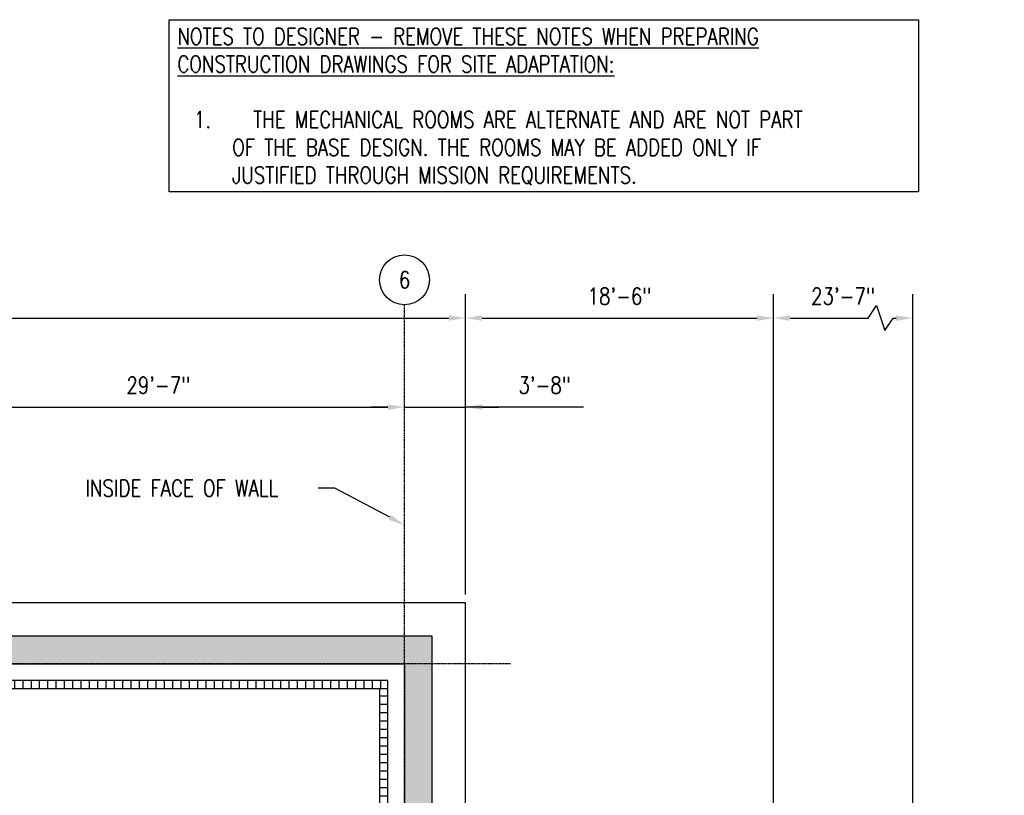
# Model space of a CAD drawing. Header units: inches. Extents: x -304 to 19841, y 463 to 1957.
# Tile 60 of 60: x 1876 to 2586, y 1398 to 1957. Entities that reach past the tile are written whole.
import ezdxf
from ezdxf import colors
from ezdxf.entities.mleader import LeaderData, LeaderLine
from ezdxf.math import Vec2, Vec3

# ---------------------------------------------------------------- set-up
doc = ezdxf.new("R2010")
doc.units = ezdxf.units.IN
doc.header["$MEASUREMENT"] = 0
doc.linetypes.add('CENTER2', pattern=[1.125, 0.75, -0.125, 0.125, -0.125])
doc.linetypes.add('Grid Line 1_2_', pattern=[0.875, 0.5, -0.125, 0.125, -0.125])
for name, color, linetype in [('A-FLOR', 173, 'Continuous'), ('A-WALL', 4, 'Continuous'), ('A-WALL-PATT', 8, 'Continuous'), ('S-ANNO-DIMS', 1, 'Continuous'), ('S-ANNO-NOTE', 2, 'Continuous'), ('S-GRID', 1, 'CENTER2'), ('S-GRID-IDEN', 1, 'Continuous')]:
    doc.layers.add(name, color=color, linetype=linetype)
doc.styles.add('Annotative', font='romans.shx', dxfattribs={"width": 0.8, "height": 0.125})
doc.dimstyles.new('Annotative', dxfattribs={"dimscale": 0, "dimtxt": 0.125, "dimasz": 0.125, "dimexe": 0.18, "dimexo": 0.0625, "dimgap": 0.09, "dimtad": 1, "dimdec": 3, "dimzin": 3, "dimdsep": 46, "dimlunit": 4, "dimtxsty": 'Annotative', "dimcen": 0.09, "dimclrt": 2, "dimazin": 2, "dimtfac": 1, "dimtdec": 3, "dimtmove": 1, "dimatfit": 0, "dimfxl": 1, "dimtfill": 1, "dimfrac": 2, "dimtolj": 1, "dimtzin": 0, "dimarcsym": 0})

# ---------------------------------------------------------------- blocks, each defined once
blk = doc.blocks.new('Grid - Circle 3_8_-570341-00_SP_Foundation Plan-TO FDN_DOC')
at = {"layer": 'S-GRID-IDEN'}
blk.add_circle((0, 0), 0.1875, dxfattribs=at)
blk = doc.blocks.new('*D13')
at = {"layer": 'Defpoints', "color": 0, "transparency": 16777216}
for p in [(2153.08, 1678.2), (1798.08, 1537.21), (2153.08, 1537.21)]:
    blk.add_point(p, dxfattribs=at)
at = {"layer": 'S-ANNO-DIMS', "color": 0, "lineweight": -2, "transparency": 16777216}
blk.add_line((1810.08, 1678.2), (2141.08, 1678.2), dxfattribs=at)
at = {"layer": 'S-ANNO-DIMS', "color": 0, "transparency": 16777216}
for points in [[(1810.08, 1680.2), (1810.08, 1676.2), (1798.08, 1678.2)], [(2141.08, 1680.2), (2141.08, 1676.2), (2153.08, 1678.2)]]:
    blk.add_solid(points, dxfattribs=at)
at = {"layer": 'S-ANNO-DIMS', "color": 2, "lineweight": -3, "transparency": 16777216, "insert": (1975.58, 1693.99), "char_height": 12, "width": 60.1647, "attachment_point": 5, "style": 'Annotative', "bg_fill": 3, "box_fill_scale": 1.25, "bg_fill_color": 256, "bg_fill_true_color": 13158600, "bg_fill_transparency": 0}
blk.add_mtext('\\A1;29\'-7"', dxfattribs=at)
blk = doc.blocks.new('*D12')
at = {"layer": 'Defpoints', "color": 0, "transparency": 16777216}
for p in [(2197.08, 1678.2), (2153.08, 1537.21), (2197.08, 1537.21)]:
    blk.add_point(p, dxfattribs=at)
at = {"layer": 'S-ANNO-DIMS', "color": 0, "lineweight": -2, "transparency": 16777216}
for p, q in [((2141.08, 1678.2), (2129.08, 1678.2)), ((2153.08, 1678.2), (2197.08, 1678.2)), ((2153.08, 1678.2), (2197.08, 1678.2)), ((2282.18, 1678.2), (2197.08, 1678.2)), ((2209.08, 1678.2), (2221.08, 1678.2))]:
    blk.add_line(p, q, dxfattribs=at)
at = {"layer": 'S-ANNO-DIMS', "color": 0, "transparency": 16777216}
for points in [[(2141.08, 1680.2), (2141.08, 1676.2), (2153.08, 1678.2)], [(2209.08, 1680.2), (2209.08, 1676.2), (2197.08, 1678.2)]]:
    blk.add_solid(points, dxfattribs=at)
at = {"layer": 'S-ANNO-DIMS', "color": 2, "lineweight": -3, "transparency": 16777216, "insert": (2254.11, 1693.99), "char_height": 12, "width": 49.3115, "attachment_point": 5, "style": 'Annotative', "bg_fill": 3, "box_fill_scale": 1.25, "bg_fill_color": 256, "bg_fill_true_color": 13158600, "bg_fill_transparency": 0}
blk.add_mtext('\\A1;3\'-8"', dxfattribs=at)
blk = doc.blocks.new('*D11')
at = {"layer": 'Defpoints', "color": 0, "transparency": 16777216}
for p in [(2197.08, 1742.36), (205.05, 1537.21), (2197.08, 1537.21)]:
    blk.add_point(p, dxfattribs=at)
at = {"layer": 'S-ANNO-DIMS', "color": 0, "lineweight": -2, "transparency": 16777216}
for p, q in [((205.05, 1543.21), (205.05, 1759.64)), ((2197.08, 1543.21), (2197.08, 1759.64)), ((217.05, 1742.36), (2185.08, 1742.36))]:
    blk.add_line(p, q, dxfattribs=at)
at = {"layer": 'S-ANNO-DIMS', "color": 0, "transparency": 16777216}
for points in [[(217.05, 1744.36), (217.05, 1740.36), (205.05, 1742.36)], [(2185.08, 1744.36), (2185.08, 1740.36), (2197.08, 1742.36)]]:
    blk.add_solid(points, dxfattribs=at)
at = {"layer": 'S-ANNO-DIMS', "color": 2, "lineweight": -3, "transparency": 16777216, "insert": (1201.06, 1758.14), "char_height": 12, "width": 71.0179, "attachment_point": 5, "style": 'Annotative', "bg_fill": 3, "box_fill_scale": 1.25, "bg_fill_color": 256, "bg_fill_true_color": 13158600, "bg_fill_transparency": 0}
blk.add_mtext('\\A1;166\'-0"', dxfattribs=at)
blk = doc.blocks.new('*D29')
at = {"layer": 'Defpoints', "color": 0, "transparency": 16777216}
for p in [(2419.08, 1742.36), (2197.08, 1121.21), (2419.08, 1121.21)]:
    blk.add_point(p, dxfattribs=at)
at = {"layer": 'S-ANNO-DIMS', "color": 0, "lineweight": -2, "transparency": 16777216}
blk.add_line((2209.08, 1742.36), (2407.08, 1742.36), dxfattribs=at)
at = {"layer": 'S-ANNO-DIMS', "color": 0, "transparency": 16777216}
for points in [[(2209.08, 1744.36), (2209.08, 1740.36), (2197.08, 1742.36)], [(2407.08, 1744.36), (2407.08, 1740.36), (2419.08, 1742.36)]]:
    blk.add_solid(points, dxfattribs=at)
at = {"layer": 'S-ANNO-DIMS', "color": 2, "lineweight": -3, "transparency": 16777216, "insert": (2308.08, 1758.14), "char_height": 12, "width": 60.1647, "attachment_point": 5, "style": 'Annotative', "bg_fill": 3, "box_fill_scale": 1.25, "bg_fill_color": 256, "bg_fill_true_color": 13158600, "bg_fill_transparency": 0}
blk.add_mtext('\\A1;18\'-6"', dxfattribs=at)
blk = doc.blocks.new('*D28')
at = {"layer": 'Defpoints', "color": 0, "transparency": 16777216}
for p in [(2519.44, 1742.36), (2419.08, 1121.21), (2519.44, 838.21)]:
    blk.add_point(p, dxfattribs=at)
at = {"layer": 'S-ANNO-DIMS', "color": 0, "lineweight": -2, "transparency": 16777216}
for p, q in [((2419.08, 1127.21), (2419.08, 1759.64)), ((2519.44, 844.21), (2519.44, 1759.64)), ((2487.33, 1742.36), (2493.33, 1751.36)), ((2493.33, 1751.36), (2499.33, 1733.36)), ((2431.08, 1742.36), (2487.33, 1742.36)), ((2499.33, 1733.36), (2505.33, 1742.36)), ((2505.33, 1742.36), (2507.44, 1742.36))]:
    blk.add_line(p, q, dxfattribs=at)
at = {"layer": 'S-ANNO-DIMS', "color": 0, "transparency": 16777216}
for points in [[(2431.08, 1744.36), (2431.08, 1740.36), (2419.08, 1742.36)], [(2507.44, 1744.36), (2507.44, 1740.36), (2519.44, 1742.36)]]:
    blk.add_solid(points, dxfattribs=at)
at = {"layer": 'S-ANNO-DIMS', "color": 2, "lineweight": -3, "transparency": 16777216, "insert": (2469.26, 1758.14), "char_height": 12, "width": 60.1647, "attachment_point": 5, "style": 'Annotative'}
blk.add_mtext('\\A1;23\'-7"', dxfattribs=at)
blk = doc.blocks.new('A$C53388742')
at = {"layer": 'A-WALL-PATT', "lineweight": -3}
h = blk.add_hatch(dxfattribs=at)
h.set_pattern_fill('FP_1', color=256, style=0, pattern_type=2)
h.set_pattern_definition([(90, (0, 0), (-6, 4e-16), [])])
h.paths.add_polyline_path([(2141.08, 1475.16), (2141.08, 1481.16), (1201.08, 1481.16), (1201.08, 1475.16), (1223.59, 1475.16)])
h = blk.add_hatch(dxfattribs=at)
h.set_pattern_fill('FP_2', color=256, style=0, pattern_type=2)
h.set_pattern_definition([(0, (0, 0), (0, 6), [])])
h.paths.add_polyline_path([(2141.08, 905.21), (2141.08, 1475.16), (2135.08, 1475.16), (2135.08, 905.21)])
for p, q in [((2141.08, 1481.16), (261.08, 1481.16)), ((2141.08, 905.21), (2141.08, 1481.16)), ((2141.08, 1475.16), (261.08, 1475.16)), ((2135.08, 1475.16), (2135.08, 905.21))]:
    blk.add_line(p, q, dxfattribs=at)

msp = doc.modelspace()

# ---------------------------------------------------------------- hatches: boundary and pattern name
at = {"layer": 'A-WALL-PATT', "lineweight": -3}
h = msp.add_hatch(dxfattribs=at)
h.set_pattern_fill('AR-CONC', color=8, scale=4, style=0)
h.set_pattern_definition([(50, (197.95, 842.81), (28.6904, -2.51009), [3, -33]), (355, (197.95, 842.81), (-5.55005, 30.0877), [2.4, -26.4]), (100.4514, (200.342, 842.6), (23.14035, 27.5776), [2.5496, -28.0457]), (46.1842, (197.95, 850.81), (42.68965, -6.62077), [4.5, -49.5]), (96.6356, (201.51, 850.26), (37.3865, 38.96474), [3.8244, -42.06855]), (351.1842, (197.95, 850.81), (37.3865, 38.96474), [3.6, -39.6]), (21, (201.95, 848.81), (23.87628, -16.10476), [3, -33]), (326, (201.95, 848.81), (9.7326, 29.006), [2.4, -26.4]), (71.4514, (203.94, 847.468), (33.6089, 12.90125), [2.5496, -28.0457]), (37.5, (197.951, 842.81), (0.486394, 13.315754), [0, -26.08, 0, -26.8, 0, -26.5]), (7.5, (197.951, 842.81), (10.52278, 15.77647), [0, -15.28, 0, -25.48, 0, -10.1]), (327.5, (189.031, 842.81), (21.352897, -0.902195), [0, -10, 0, -31.2, 0, -41.4]), (317.5, (185.031, 842.81), (23.32745, 4.0042), [0, -13, 0, -20.72, 0, -29.4])])
h.paths.add_polyline_path([(201.0774, 851.2059), (140.0774, 851.2025), (140.0774, 833.2093), (171.0774, 833.2127), (171.0774, 836.2059), (172.5774, 836.2059), (172.5774, 837.2059), (199.5774, 837.2059), (199.5774, 836.2059), (201.0774, 836.2059)])
h.paths.add_polyline_path([(193.0774, 861.622), (181.0774, 861.622), (181.0774, 851.2059), (193.0774, 851.2059)])
h.paths.add_polyline_path([(193.0774, 893.2059), (181.0774, 893.2059), (181.0774, 861.622), (193.0774, 861.622)])
h.paths.add_polyline_path([(193.0774, 1097.2059), (11.0774, 1097.2059), (11.0774, 893.2059), (23.0774, 893.2059), (23.0774, 1085.2059), (181.0774, 1085.2059), (181.0774, 893.2059), (193.0774, 893.2059)])
h.paths.add_polyline_path([(23.0774, 893.2059), (11.0774, 893.2059), (11.0774, 861.622), (23.0774, 861.622)])
h.paths.add_polyline_path([(23.0774, 861.622), (11.0774, 861.622), (11.0774, 851.2059), (23.0774, 851.2059)])
h.paths.add_polyline_path([(64.0774, 851.2059), (11.0774, 851.2059), (-159.1311, 851.2059), (-159.1311, 833.2127), (64.0774, 833.2127)])
edge = h.paths.add_edge_path()
edge.add_line((-159.1311, 851.2059), (-197.8781, 851.2059))
edge.add_arc((-185.9831, 849.622), 12, 172.4149241, 180)
edge.add_line((-197.9831, 849.622), (-197.9831, 833.2059))
edge.add_line((-197.9831, 833.2059), (-159.1311, 833.2059))
edge.add_line((-159.1311, 833.2059), (-159.1311, 851.2059))
edge = h.paths.add_edge_path()
edge.add_arc((-185.9831, 849.622), 12, 172.4149241, 180, ccw=False)
edge.add_line((-197.8781, 851.2059), (-285.9226, 851.2059))
edge.add_line((-285.9226, 851.2059), (-285.9226, 833.2059))
edge.add_line((-285.9226, 833.2059), (-197.9831, 833.2059))
edge.add_line((-197.9831, 833.2059), (-197.9831, 849.622))
h.paths.add_polyline_path([(2262.0774, 851.2059), (2201.0774, 851.2059), (2201.0774, 832.9579), (2262.0774, 832.9579)])
h.paths.add_polyline_path([(2221.0774, 1085.2059), (2379.0774, 1085.2059), (2379.0774, 851.2059), (2391.0774, 851.2059), (2391.0774, 1097.2059), (2209.0774, 1097.2059), (2209.0774, 851.2059), (2221.0774, 851.2059)])
h.paths.add_polyline_path([(2435.0774, 851.2059), (2338.0774, 851.2059), (2338.0774, 833.2127), (2435.0774, 833.2059)])
h.paths.add_polyline_path([(2505.4361, 851.2059), (2468.0203, 851.2059), (2468.0203, 849.4139), (2459.0203, 846.4139), (2477.0203, 840.4139), (2468.0203, 837.4139), (2468.0203, 833.2059), (2505.4361, 833.2059)])
h.paths.add_polyline_path([(2173.0774, 1513.2059), (229.0461, 1513.2059), (229.0461, 1132.5316), (229.0461, 947.2059), (249.0774, 947.2059), (249.0774, 1132.5316), (249.0774, 1493.2059), (2153.0774, 1493.2059), (2153.0774, 947.2059), (2173.0774, 947.2059), (2173.0774, 1121.1577)])
h.paths.add_polyline_path([(249.0774, 947.2059), (229.0461, 947.2059), (229.0461, 929.2059), (229.0461, 893.2059), (249.0774, 893.2059)])
h.paths.add_polyline_path([(2173.0774, 947.2059), (2153.0774, 947.2059), (2153.0774, 893.2059), (2173.0774, 893.2059)])

# ---------------------------------------------------------------- linework, layer by layer
at = {"layer": 'A-FLOR', "lineweight": -3}
for p, q in [((2197.0774, 1537.2059), (205.0461, 1537.2059)), ((2197.0774, 1121.2059), (2197.0774, 1537.2059))]:
    msp.add_line(p, q, dxfattribs=at)
at = {"layer": 'A-WALL', "lineweight": -3}
for p, q in [((2173.0774, 1513.2059), (229.0461, 1513.2059)), ((2173.0774, 893.2059), (2173.0774, 1513.2059)), ((249.0774, 1493.2059), (2153.0774, 1493.2059)), ((2153.0774, 1493.2059), (2153.0774, 893.2059))]:
    msp.add_line(p, q, dxfattribs=at)
at = {"layer": 'S-GRID', "linetype": 'Grid Line 1_2_', "lineweight": -3}
for p, q in [((2153.0774, 820.1184), (2153.0774, 1751.9327)), ((2229.5745, 1493.2059), (-261.1174, 1493.2059))]:
    msp.add_line(p, q, dxfattribs=at)

# ---------------------------------------------------------------- block references
at = {"lineweight": -3}
msp.add_blockref('A$C53388742', (0, 0), dxfattribs=at)
at = {"layer": 'S-GRID-IDEN', "lineweight": -3, "xscale": 95.99999999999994, "yscale": 95.99999999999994, "zscale": 95.99999999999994}
msp.add_blockref('Grid - Circle 3_8_-570341-00_SP_Foundation Plan-TO FDN_DOC', (2153.0774, 1769.9327), dxfattribs=at)

# ---------------------------------------------------------------- texts
at = {"layer": 'S-ANNO-NOTE', "lineweight": -3, "insert": (1989.3125, 1951.455), "char_height": 12, "width": 528.226201, "attachment_point": 1, "style": 'Annotative', "bg_fill": 16, "box_fill_scale": 1.5, "bg_fill_color": 256, "bg_fill_transparency": 0}
msp.add_mtext('{\\LNOTES TO DESIGNER - REMOVE THESE NOTES WHEN PREPARING\\PCONSTRUCTION DRAWINGS FOR SITE ADAPTATION:\\P}\\P\\pxi-3,l4,t4;1.^I THE MECHANICAL ROOMS ARE ALTERNATE AND ARE NOT PART \\P\\pi0,l0,tz;      OF THE BASE DESIGN. THE ROOMS MAY BE ADDED ONLY IF  \\P      JUSTIFIED THROUGH MISSION REQUIREMENTS.', dxfattribs=at)

# ---------------------------------------------------------------- next in the draw order: dimensions: what is measured, and where the dimension line sits
at = {"layer": 'S-ANNO-DIMS', "lineweight": -3}
dim = msp.add_linear_dim(base=(2153.0774, 1678.2036), p1=(1798.0774, 1537.2059), p2=(2153.0774, 1537.2059), dimstyle='Annotative', override={"dimpost": '\\X', "dimse1": 1, "dimse2": 1}, dxfattribs=at)
dim.commit()
dim.dimension.update_dxf_attribs({"geometry": '*D13', "text_midpoint": (1975.5774, 1693.9864)})

# ---------------------------------------------------------------- next in the draw order: dimensions: what is measured, and where the dimension line sits
dim = msp.add_linear_dim(base=(2197.0774, 1678.2036), p1=(2153.0774, 1537.2059), p2=(2197.0774, 1537.2059), dimstyle='Annotative', override={"dimpost": '\\X', "dimse1": 1, "dimse2": 1}, dxfattribs=at)
dim.commit()
dim.dimension.update_dxf_attribs({"geometry": '*D12', "text_midpoint": (2254.1133, 1678.2036), "dimtype": 160})

# ---------------------------------------------------------------- next in the draw order: dimensions: what is measured, and where the dimension line sits
dim = msp.add_linear_dim(base=(2197.0774, 1742.357), p1=(205.0461, 1537.2059), p2=(2197.0774, 1537.2059), dimstyle='Annotative', override={"dimpost": '\\X'}, dxfattribs=at)
dim.commit()
dim.dimension.update_dxf_attribs({"geometry": '*D11', "text_midpoint": (1201.0617, 1758.1399)})

# ---------------------------------------------------------------- next in the draw order: texts
at = {"layer": 'S-GRID-IDEN', "lineweight": -3, "insert": (2153.0774, 1769.9327), "char_height": 12, "width": 12.319746, "attachment_point": 5, "style": 'Annotative'}
msp.add_mtext('6', dxfattribs=at)

# ---------------------------------------------------------------- next in the draw order: dimensions: what is measured, and where the dimension line sits
at = {"layer": 'S-ANNO-DIMS', "lineweight": -3}
dim = msp.add_linear_dim(base=(2419.0774, 1742.357), p1=(2197.0774, 1121.2059), p2=(2419.0774, 1121.2059), dimstyle='Annotative', override={"dimpost": '\\X', "dimse1": 1, "dimse2": 1}, dxfattribs=at)
dim.commit()
dim.dimension.update_dxf_attribs({"geometry": '*D29', "text_midpoint": (2308.0774, 1758.1399)})

# ---------------------------------------------------------------- next in the draw order: leaders
at = {"layer": 'S-ANNO-NOTE'}
ml = msp.add_multileader_mtext('Standard', dxfattribs=at)
ml.set_content('INSIDE FACE OF WALL', color=256, style='Annotative')
ml.set_leader_properties(color=1, linetype='ByLayer', lineweight=-1)
ml.build(insert=Vec2(0, 0))
ml.multileader.update_dxf_attribs({"text_right_attachment_type": 3, "dogleg_length": 0.125, "arrow_head_size": 12, "scale": 96})
ctx = ml.context
ctx.base_point, ctx.scale, ctx.char_height, ctx.arrow_head_size, ctx.landing_gap_size, ctx.plane_origin = Vec3(1914.3525, 1619.7485), 96, 12, 12, 8.64, Vec3(2145.9767, 1593.1438)
ctx.right_attachment = 3
notes = []
notes.append((ctx, [(0, (1, 1, 0), (2102.7183, 1619.7485), (-1, 0), 12, [(0, [(2153.0774, 1593.1438)], 0, [])])]))
ctx.mtext.insert, ctx.mtext.flow_direction = Vec3(1922.9925, 1625.7485), 5
for ctx, leaders in notes:
    for number, flags, end, landing, length, lines in leaders:
        leader = LeaderData()
        leader.index, (leader.has_last_leader_line, leader.has_dogleg_vector, leader.attachment_direction) = number, flags
        leader.last_leader_point, leader.dogleg_vector, leader.dogleg_length = Vec3(end), Vec3(landing), length
        for number, points, colour, breaks in lines:
            line = LeaderLine()
            line.index, line.vertices, line.color, line.breaks = number, Vec3.list(points), colors.encode_raw_color(colour), breaks
            leader.lines.append(line)
        ctx.leaders.append(leader)

# ---------------------------------------------------------------- next in the draw order: dimensions: what is measured, and where the dimension line sits
at = {"layer": 'S-ANNO-DIMS', "lineweight": -3}
dim = msp.add_linear_dim(base=(2519.4361, 1742.357), p1=(2419.0774, 1121.2059), p2=(2519.4361, 838.2059), text='23\'-7"', dimstyle='Annotative', override={"dimpost": '\\X', "dimtfill": 0}, dxfattribs=at)
dim.commit()
dim.dimension.update_dxf_attribs({"geometry": '*D28', "text_midpoint": (2469.2568, 1758.1399)})

# ---------------------------------------------------------------- next in the draw order: leaders
at = {"layer": 'S-ANNO-NOTE'}
ml = msp.add_multileader_mtext('Standard', dxfattribs=at)
ml.set_content('INSIDE FACE OF WALL', color=256, style='Annotative')
ml.set_leader_properties(color=1, linetype='ByLayer', lineweight=-1)
ml.build(insert=Vec2(0, 0))
ml.multileader.update_dxf_attribs({"text_right_attachment_type": 3, "dogleg_length": 0.125, "arrow_head_size": 12, "scale": 96})
ctx = ml.context
ctx.base_point, ctx.scale, ctx.char_height, ctx.arrow_head_size, ctx.landing_gap_size, ctx.plane_origin = Vec3(-124.5228, 1561.8907), 96, 12, 12, 8.64, Vec3(-196.7454, 1593.1438)
ctx.right_attachment = 3
notes = []
notes.append((ctx, [(1, (1, 1, 0), (-136.5228, 1561.8907), (1, 0), 12, [(0, [(-136.5228, 1493.2059)], 0, [])])]))
ctx.mtext.insert, ctx.mtext.width, ctx.mtext.flow_direction = Vec3(-115.8828, 1567.8907), 91.337374, 5
at = {"layer": 'S-ANNO-NOTE', "lineweight": -3}
ml = msp.add_multileader_mtext('Standard', dxfattribs=at)
ml.set_content('TRENCH DRAIN, REFERENCE S-105, TYP', color=256, style='Annotative')
ml.set_leader_properties(color=1, linetype='ByLayer', lineweight=-1)
ml.build(insert=Vec2(0, 0))
ml.multileader.update_dxf_attribs({"text_right_attachment_type": 3, "dogleg_length": 0.125, "arrow_head_size": 12, "scale": 96})
ctx = ml.context
ctx.base_point, ctx.scale, ctx.char_height, ctx.arrow_head_size, ctx.landing_gap_size, ctx.plane_origin = Vec3(1072.7714, 1427), 96, 12, 12, 8.64, Vec3(1364.0645, 1428.5077)
ctx.right_attachment = 3
notes.append((ctx, [(0, (1, 1, 0), (1278.0514, 1407), (-1, 0), 12, [(0, [(1278.0514, 1474.85)], 0, [])])]))
ctx.mtext.insert, ctx.mtext.width, ctx.mtext.flow_direction = Vec3(1081.4114, 1434.1429), 195.412893, 5
for ctx, leaders in notes:
    for number, flags, end, landing, length, lines in leaders:
        leader = LeaderData()
        leader.index, (leader.has_last_leader_line, leader.has_dogleg_vector, leader.attachment_direction) = number, flags
        leader.last_leader_point, leader.dogleg_vector, leader.dogleg_length = Vec3(end), Vec3(landing), length
        for number, points, colour, breaks in lines:
            line = LeaderLine()
            line.index, line.vertices, line.color, line.breaks = number, Vec3.list(points), colors.encode_raw_color(colour), breaks
            leader.lines.append(line)
        ctx.leaders.append(leader)

doc.saveas('drawing.dxf')
